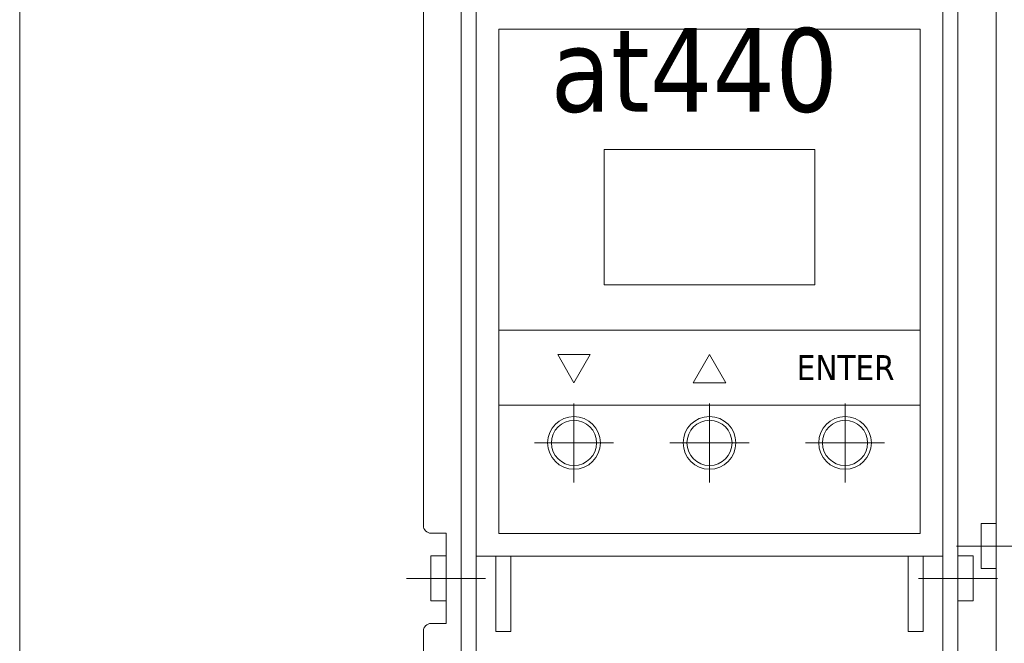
# Model space of a CAD drawing. Header units: millimetres. Extents: x 262469 to 275208, y -32539 to 9411.
# Tile 224 of 256: x 268234 to 268293, y -13783 to -13746. Entities that reach past the tile are written whole.
import ezdxf
from ezdxf.enums import TextEntityAlignment as Align

# ---------------------------------------------------------------- set-up
doc = ezdxf.new("R2010")
doc.units = ezdxf.units.MM
doc.header["$LTSCALE"] = 100
doc.layers.add('$ IE_TELETECHNIKA', color=5, linetype='Continuous', lineweight=30)
doc.styles.add('TAHOMA', font='tahoma.ttf', dxfattribs={"width": 0.85})

msp = doc.modelspace()

# ---------------------------------------------------------------- linework, layer by layer
at = {"layer": '$ IE_TELETECHNIKA', "color": 0, "linetype": 'Continuous', "lineweight": 5, "ltscale": 4}
msp.add_line((268234.311, -13882.457), (268234.311, -13677.481), dxfattribs=at)
at = {"layer": '$ IE_TELETECHNIKA', "color": 7, "linetype": 'Continuous', "lineweight": 0}
for p, q in [((268267.443, -13768.541), (268267.443, -13773.266)), ((268275.543, -13768.541), (268275.543, -13773.266)), ((268283.643, -13768.541), (268283.643, -13773.266)), ((268269.806, -13770.903), (268265.081, -13770.903)), ((268277.906, -13770.903), (268273.181, -13770.903)), ((268286.006, -13770.903), (268281.281, -13770.903)), ((268295.035, -13777.071), (268290.31, -13777.071)), ((268262.156, -13779.003), (268257.431, -13779.003)), ((268288.031, -13779.003), (268292.756, -13779.003))]:
    msp.add_line(p, q, dxfattribs=at)
at = {"layer": '$ IE_TELETECHNIKA', "color": 7, "linetype": 'Continuous', "lineweight": 9}
for points in [[(268292.673, -13849.071), (268322.373, -13849.071), (268322.373, -13705.071), (268292.673, -13705.071), (268292.673, -13849.071)], [(268260.693, -13849.203), (268290.393, -13849.203), (268290.393, -13705.203), (268260.693, -13705.203), (268260.693, -13849.203)], [(268260.693, -13743.903), (268260.693, -13815.903), (268290.393, -13815.903), (268290.393, -13743.903), (268260.693, -13743.903)], [(268292.673, -13743.771), (268292.673, -13815.771), (268322.373, -13815.771), (268322.373, -13743.771), (268292.673, -13743.771)], [(268262.943, -13746.153), (268262.943, -13776.331), (268288.143, -13776.331), (268288.143, -13746.153), (268262.943, -13746.153)], [(268269.243, -13753.353), (268281.843, -13753.353), (268281.843, -13761.453), (268269.243, -13761.453), (268269.243, -13753.353)], [(268292.673, -13778.421), (268291.773, -13778.421), (268291.773, -13775.721), (268292.673, -13775.721), (268292.673, -13778.421)], [(268259.793, -13780.353), (268258.893, -13780.353), (268258.893, -13777.653), (268259.793, -13777.653), (268259.793, -13780.353)], [(268261.593, -13815.903), (268261.593, -13777.681), (268289.493, -13777.681), (268289.493, -13815.903), (268261.593, -13815.903)], [(268262.763, -13777.681), (268262.763, -13782.181), (268263.663, -13782.181), (268263.663, -13777.681), (268262.763, -13777.681)], [(268288.323, -13777.681), (268288.323, -13782.181), (268287.423, -13782.181), (268287.423, -13777.681), (268288.323, -13777.681)], [(268290.393, -13780.353), (268291.293, -13780.353), (268291.293, -13777.653), (268290.393, -13777.653), (268290.393, -13780.353)]]:
    msp.add_lwpolyline(points, dxfattribs=at)
for points in [[(268260.693, -13706.103), (268259.793, -13706.103), (268259.793, -13710.603), (268258.893, -13710.603, 0.414214), (268258.443, -13711.053), (268258.443, -13775.853, 0.414214), (268258.893, -13776.303), (268259.793, -13776.303), (268259.793, -13781.703)], [(268260.693, -13849.203), (268259.793, -13849.203), (268259.793, -13844.703), (268258.893, -13844.703, -0.414214), (268258.443, -13844.253), (268258.443, -13782.153, -0.414214), (268258.893, -13781.703), (268259.793, -13781.703), (268259.793, -13780.803)]]:
    msp.add_lwpolyline(points, format="xyb", dxfattribs=at)
msp.add_lwpolyline([(268261.593, -13744.803), (268261.593, -13815.903), (268289.493, -13815.903), (268289.493, -13744.803)], close=True, dxfattribs=at)
at = {"layer": '$ IE_TELETECHNIKA', "color": 7, "linetype": 'Continuous', "lineweight": 0}
msp.add_lwpolyline([(268288.143, -13768.653), (268262.943, -13768.653), (268262.943, -13764.153), (268288.143, -13764.153), (268288.143, -13768.653)], dxfattribs=at)
for points in [[(268267.443, -13767.303), (268266.469, -13765.616), (268266.469, -13765.616), (268268.418, -13765.616), (268268.418, -13765.616)], [(268267.443, -13767.303), (268266.469, -13765.616), (268266.469, -13765.616), (268268.418, -13765.616), (268268.418, -13765.616)], [(268267.443, -13767.303), (268266.469, -13765.616), (268266.469, -13765.616), (268268.418, -13765.616), (268268.418, -13765.616)], [(268267.443, -13767.303), (268266.469, -13765.616), (268268.418, -13765.616)], [(268275.543, -13765.616), (268274.569, -13767.303), (268274.569, -13767.303), (268276.518, -13767.303), (268276.518, -13767.303)], [(268275.543, -13765.616), (268274.569, -13767.303), (268274.569, -13767.303), (268276.518, -13767.303), (268276.518, -13767.303)], [(268275.543, -13765.616), (268274.569, -13767.303), (268274.569, -13767.303), (268276.518, -13767.303), (268276.518, -13767.303)], [(268275.543, -13765.616), (268274.569, -13767.303), (268276.518, -13767.303)]]:
    msp.add_lwpolyline(points, close=True, dxfattribs=at)
at = {"layer": '$ IE_TELETECHNIKA', "color": 7, "linetype": 'Continuous', "lineweight": 9}
for centre in [(268267.443, -13770.903), (268275.543, -13770.903), (268283.643, -13770.903)]:
    msp.add_circle(centre, 1.575, dxfattribs=at)
at = {"layer": '$ IE_TELETECHNIKA', "color": 7, "linetype": 'Continuous', "lineweight": 0}
for centre in [(268267.443, -13770.903), (268275.543, -13770.903), (268283.643, -13770.903)]:
    msp.add_circle(centre, 1.35, dxfattribs=at)

# ---------------------------------------------------------------- texts
at = {"layer": '$ IE_TELETECHNIKA', "color": 7, "style": 'TAHOMA'}
for s, height, p in [('at440', 5, (268266.043, -13746.096)), ('ENTER', 1.495, (268280.754, -13765.653))]:
    msp.add_text(s, height=height, dxfattribs=at).set_placement(p, align=Align.TOP_LEFT)

doc.saveas('drawing.dxf')
